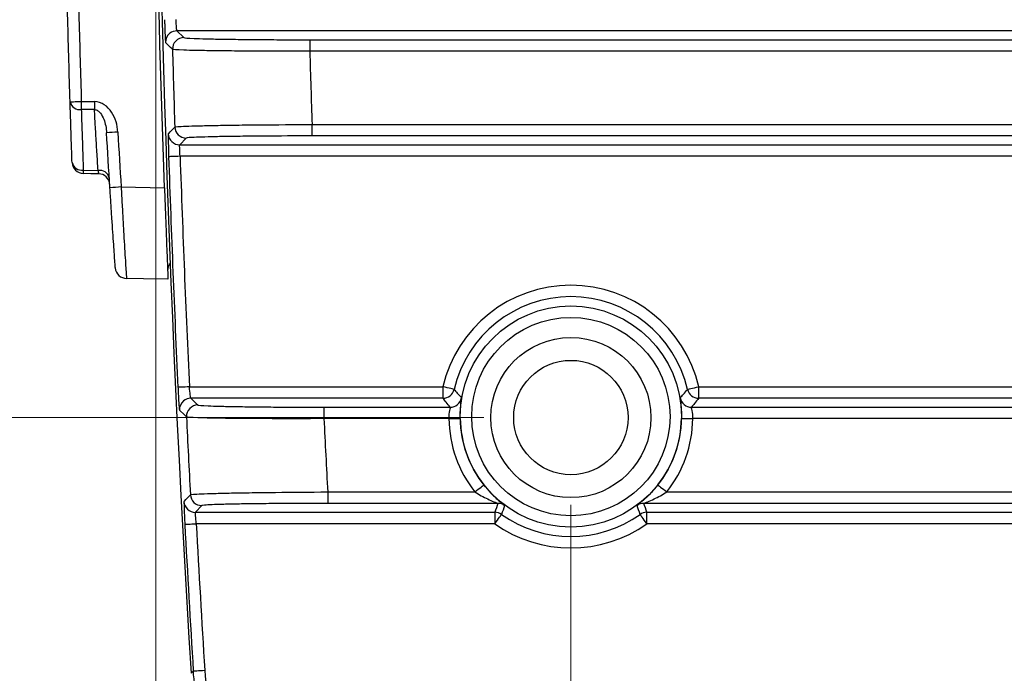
# Model space of a CAD drawing. Header units: millimetres. Extents: x 10 to 272, y 8 to 208.
# Tile 3 of 39: x 46 to 60, y 23 to 33. Entities that reach past the tile are written whole.
import ezdxf

# ---------------------------------------------------------------- set-up
doc = ezdxf.new("R2010")
doc.units = ezdxf.units.MM
doc.styles.add('SLDTEXTSTYLE0', font='TXT', dxfattribs={"width": 0.75})
doc.dimstyles.new('SLDDIMSTYLE0', dxfattribs={"dimtxt": 1.905, "dimasz": 3, "dimexe": 0, "dimexo": 0.0625, "dimgap": 0.47625, "dimtad": 0, "dimtih": 1, "dimtoh": 1, "dimdec": 1, "dimlfac": 1.5, "dimrnd": 1e-09, "dimzin": 12, "dimdsep": 46, "dimtxsty": 'SLDTEXTSTYLE0', "dimsah": 1, "dimcen": 0.09, "dimadec": 0, "dimazin": 3, "dimtfac": 1, "dimtdec": 1, "dimtofl": 0, "dimtmove": 0, "dimatfit": 3, "dimfxl": 1, "dimfrac": 2, "dimtolj": 1, "dimtzin": 12, "dimarcsym": 0})
doc.dimstyles.new('SLDDIMSTYLE1', dxfattribs={"dimtxt": 1.905, "dimasz": 3, "dimexe": 0, "dimexo": 0.0625, "dimgap": 0.47625, "dimtad": 0, "dimtih": 1, "dimtoh": 1, "dimdec": 1, "dimlfac": 1.5, "dimrnd": 1e-09, "dimzin": 12, "dimdsep": 46, "dimtxsty": 'SLDTEXTSTYLE0', "dimsah": 1, "dimcen": 0.09, "dimadec": 0, "dimazin": 3, "dimtfac": 1, "dimtdec": 1, "dimtmove": 0, "dimatfit": 0, "dimfxl": 1, "dimfrac": 2, "dimtolj": 1, "dimtzin": 12, "dimarcsym": 0})

# ---------------------------------------------------------------- blocks, each defined once
blk = doc.blocks.new('_D_13')
at = {"color": 7, "linetype": 'Continuous', "lineweight": 18}
for p, q in [((54.181, 25.875), (54.181, 9.019)), ((93.209, 25.875), (93.209, 9.019)), ((74.315, 13.706), (73.735, 13.706)), ((73.735, 13.706), (73.735, 10.682)), ((79.242, 13.706), (79.822, 13.706)), ((79.822, 13.706), (79.822, 10.682)), ((54.181, 12.194), (67.841, 12.194)), ((93.209, 12.194), (80.789, 12.194)), ((73.735, 10.682), (74.315, 10.682)), ((79.822, 10.682), (79.242, 10.682))]:
    blk.add_line(p, q, dxfattribs=at)
for points in [[(54.181, 12.194), (57.181, 11.694), (57.181, 12.694)], [(93.209, 12.194), (90.209, 12.694), (90.209, 11.694)]]:
    blk.add_solid(points, dxfattribs=at)
at = {"color": 7, "linetype": 'Continuous', "lineweight": 18, "char_height": 1.905, "attachment_point": 1, "style": 'SLDTEXTSTYLE0'}
for s, insert in [('58.5', (68.228, 13.138)), ('2.30', (74.315, 13.138))]:
    blk.add_mtext(s, dxfattribs=dict(at, insert=insert))
blk = doc.blocks.new('_D_14')
at = {"color": 7, "linetype": 'Continuous', "lineweight": 18}
for p, q in [((48.132, 38.723), (48.132, 9.019)), ((54.181, 25.875), (54.181, 9.019)), ((39.215, 13.706), (38.635, 13.706)), ((38.635, 13.706), (38.635, 10.682)), ((42.734, 13.706), (43.314, 13.706)), ((43.314, 13.706), (43.314, 10.682)), ((48.132, 12.194), (44.281, 12.194)), ((54.181, 12.194), (60.181, 12.194)), ((38.635, 10.682), (39.215, 10.682)), ((43.314, 10.682), (42.734, 10.682))]:
    blk.add_line(p, q, dxfattribs=at)
for points in [[(48.132, 12.194), (45.132, 12.694), (45.132, 11.694)], [(54.181, 12.194), (57.181, 11.694), (57.181, 12.694)]]:
    blk.add_solid(points, dxfattribs=at)
at = {"color": 7, "linetype": 'Continuous', "lineweight": 18, "char_height": 1.905, "attachment_point": 1, "style": 'SLDTEXTSTYLE0'}
for s, insert in [('9.1', (34.535, 13.138)), ('.36', (39.215, 13.138))]:
    blk.add_mtext(s, dxfattribs=dict(at, insert=insert))
blk = doc.blocks.new('_D_15')
at = {"color": 7, "linetype": 'Continuous', "lineweight": 18}
for p, q in [((52.911, 52.84), (25.516, 52.84)), ((28.691, 52.84), (28.691, 41.343)), ((28.691, 40.956), (28.111, 40.956)), ((28.111, 40.956), (28.111, 37.932)), ((33.618, 40.956), (34.198, 40.956)), ((34.198, 40.956), (34.198, 37.932)), ((28.111, 37.932), (28.691, 37.932)), ((34.198, 37.932), (33.618, 37.932)), ((28.691, 27.145), (28.691, 37.545)), ((52.911, 27.145), (25.516, 27.145))]:
    blk.add_line(p, q, dxfattribs=at)
for points in [[(28.691, 52.84), (28.191, 49.84), (29.191, 49.84)], [(28.691, 27.145), (29.191, 30.145), (28.191, 30.145)]]:
    blk.add_solid(points, dxfattribs=at)
at = {"color": 7, "linetype": 'Continuous', "lineweight": 18, "char_height": 1.905, "attachment_point": 1, "style": 'SLDTEXTSTYLE0'}
for s, insert in [('38.5', (22.604, 40.388)), ('1.52', (28.691, 40.388))]:
    blk.add_mtext(s, dxfattribs=dict(at, insert=insert))

msp = doc.modelspace()

# ---------------------------------------------------------------- linework, layer by layer
at = {"color": 7, "linetype": 'Continuous', "lineweight": 25}
for p, q in [((48.441, 32.778), (48.543, 32.68)), ((74.162, 32.778), (48.441, 32.778)), ((50.377, 32.648), (50.377, 32.482)), ((50.377, 32.648), (72.231, 32.648)), ((72.231, 32.482), (50.377, 32.482)), ((50.41, 31.247), (50.41, 31.414)), ((50.41, 31.414), (72.231, 31.414)), ((48.577, 31.215), (48.481, 31.117)), ((72.231, 31.247), (50.41, 31.247)), ((48.481, 31.117), (74.162, 31.117)), ((74.162, 30.95), (48.487, 30.95)), ((47.076, 30.748), (47.291, 30.744)), ((47.627, 30.504), (48.259, 30.493)), ((48.622, 27.592), (52.316, 27.592)), ((52.316, 27.592), (52.316, 27.426)), ((56.045, 27.426), (56.045, 27.592)), ((56.045, 27.592), (74.162, 27.592)), ((48.644, 27.426), (48.747, 27.327)), ((52.316, 27.426), (48.644, 27.426)), ((74.162, 27.426), (56.045, 27.426)), ((50.583, 27.296), (50.583, 27.129)), ((50.583, 27.296), (52.423, 27.296)), ((55.939, 27.296), (72.231, 27.296)), ((52.403, 27.129), (50.583, 27.129)), ((72.231, 27.129), (55.959, 27.129)), ((50.638, 26.061), (50.638, 25.895)), ((50.638, 26.061), (52.782, 26.061)), ((55.579, 26.061), (72.231, 26.061)), ((48.804, 25.863), (48.71, 25.765)), ((53.116, 25.895), (50.638, 25.895)), ((72.231, 25.895), (55.245, 25.895)), ((48.71, 25.765), (53.074, 25.765)), ((53.074, 25.765), (53.074, 25.598)), ((55.287, 25.765), (74.162, 25.765)), ((55.287, 25.598), (55.287, 25.765)), ((53.074, 25.598), (48.722, 25.598)), ((74.162, 25.598), (55.287, 25.598)), ((48.647, 23.419), (48.68, 23.453))]:
    msp.add_line(p, q, dxfattribs=at)
at = {"color": 7, "linetype": 'Continuous', "lineweight": 25, "flags": 128}
for points in [[(48.376, 32.508), (48.37, 32.514), (48.346, 32.537), (48.275, 32.607)], [(46.884, 31.745), (46.887, 31.745), (46.896, 31.745), (46.911, 31.746), (46.931, 31.746), (46.956, 31.747), (46.984, 31.748), (47.015, 31.749), (47.047, 31.75)], [(47.047, 31.75), (47.073, 31.75), (47.239, 31.749)], [(47.239, 31.631), (47.073, 31.632), (47.047, 31.632)], [(48.315, 31.278), (48.321, 31.284), (48.343, 31.307), (48.41, 31.377)], [(48.487, 30.95), (48.455, 30.949), (48.424, 30.948), (48.395, 30.947), (48.37, 30.946), (48.349, 30.946), (48.334, 30.945), (48.324, 30.945), (48.32, 30.945)], [(47.298, 30.695), (47.185, 30.697), (47.076, 30.699)], [(48.31, 29.159), (47.955, 29.166), (47.706, 29.17)], [(48.622, 27.592), (48.59, 27.591), (48.559, 27.589), (48.53, 27.588), (48.505, 27.587), (48.485, 27.586), (48.469, 27.585), (48.459, 27.585), (48.456, 27.585)], [(52.479, 27.555), (52.475, 27.555), (52.466, 27.558), (52.45, 27.561), (52.43, 27.566), (52.406, 27.572), (52.378, 27.578), (52.348, 27.585), (52.316, 27.592)], [(55.883, 27.555), (55.886, 27.555), (55.896, 27.558), (55.911, 27.561), (55.931, 27.566), (55.956, 27.572), (55.983, 27.578), (56.014, 27.585), (56.045, 27.592)], [(48.58, 27.153), (48.574, 27.158), (48.55, 27.182), (48.477, 27.251)], [(52.403, 27.129), (52.435, 27.13), (52.466, 27.13), (52.494, 27.131), (52.52, 27.131), (52.54, 27.132), (52.556, 27.132), (52.566, 27.132), (52.569, 27.132)], [(55.792, 27.132), (55.796, 27.132), (55.806, 27.132), (55.821, 27.132), (55.842, 27.131), (55.867, 27.131), (55.896, 27.13), (55.926, 27.13), (55.959, 27.129)], [(52.782, 26.061), (52.807, 26.081), (52.832, 26.1), (52.854, 26.118), (52.874, 26.133), (52.89, 26.146), (52.903, 26.156), (52.91, 26.162), (52.913, 26.164)], [(55.448, 26.164), (55.451, 26.162), (55.459, 26.156), (55.471, 26.146), (55.487, 26.133), (55.507, 26.118), (55.53, 26.1), (55.554, 26.081), (55.579, 26.061)], [(48.544, 25.923), (48.549, 25.928), (48.572, 25.952), (48.637, 26.021)], [(53.074, 25.598), (53.093, 25.624), (53.111, 25.65), (53.127, 25.673), (53.142, 25.693), (53.154, 25.71), (53.163, 25.723), (53.168, 25.731), (53.17, 25.734)], [(55.287, 25.598), (55.269, 25.624), (55.251, 25.65), (55.234, 25.673), (55.22, 25.693), (55.208, 25.71), (55.199, 25.723), (55.193, 25.731), (55.191, 25.734)], [(48.556, 25.589), (48.56, 25.589), (48.57, 25.59), (48.585, 25.591), (48.606, 25.592), (48.631, 25.593), (48.659, 25.595), (48.69, 25.596), (48.722, 25.598)], [(48.68, 23.453), (48.684, 23.453), (48.694, 23.454), (48.709, 23.455), (48.73, 23.456), (48.755, 23.458), (48.784, 23.46), (48.814, 23.461), (48.847, 23.463)]]:
    msp.add_lwpolyline(points, dxfattribs=at)
at = {"color": 7, "linetype": 'Continuous', "lineweight": 25}
for centre, radius in [((54.181, 27.159), 1.611), ((54.181, 27.159), 1.445), ((54.181, 27.145), 1.167), ((54.181, 27.145), 0.833)]:
    msp.add_circle(centre, radius, dxfattribs=at)
for centre, radius, start, end in [((314.798, 39.993), 266.667, 176.43675, 183.56325), ((48.441, 32.611), 0.167, 128.3926, 181.5658), ((48.441, 32.611), 0.167, 90.0218, 128.3928), ((48.543, 32.513), 0.167, 90.0211, 181.5883), ((314.798, 39.993), 266.528, 181.60916, 181.85253), ((314.798, 39.993), 264.528, 181.62713, 181.85855), ((47.027, 31.777), 0.147, 192.7404, 278.1209), ((54.208, 31.691), 7.161, 179.5286, 180.4714), ((54.399, 31.69), 7.161, 179.5286, 180.4714), ((52.815, -59.219), 90.673, 93.31082, 93.4143), ((48.577, 31.382), 0.167, 181.8725, 269.9798), ((48.481, 31.284), 0.167, 181.8928, 269.9804), ((47.055, 30.893), 0.146, 192.9033, 278.2097), ((47.079, 30.866), 0.167, 181.9528, 269), ((314.798, 39.993), 266.632, 181.94468, 182.66734), ((314.798, 39.993), 266.465, 181.94468, 182.66734), ((48.07, 30.724), 0.994, 178.5956, 181.4044), ((47.314, 30.601), 0.145, 14.3454, 98.9868), ((47.295, 30.529), 0.167, 3.6256, 89), ((52.873, -52.504), 83.173, 93.61565, 93.72846), ((47.709, 29.337), 0.167, 184.0922, 269), ((48.472, 29.288), 0.167, 140.8361, 182.249), ((54.181, 27.159), 1.914, 13.0714, 166.9286), ((54.181, 27.159), 1.747, 13.0714, 166.9286), ((52.316, 27.592), 0.167, 270.0154, 346.9129), ((56.045, 27.592), 0.167, 193.0863, 269.9853), ((48.644, 27.259), 0.167, 90.0204, 129.3585), ((52.423, 27.462), 0.167, 270.0163, 350.2054), ((55.939, 27.462), 0.167, 189.7944, 269.9834), ((48.644, 27.259), 0.167, 129.3556, 182.7174), ((48.747, 27.161), 0.167, 90.0218, 182.7392), ((314.798, 39.993), 266.528, 182.76135, 183.00491), ((314.798, 39.993), 264.528, 182.78732, 183.01893), ((54.181, 27.159), 1.778, 180.9764, 218.1428), ((54.181, 27.159), 1.612, 180.9764, 218.1428), ((54.181, 27.159), 1.612, 321.8572, 359.0236), ((54.181, 27.159), 1.778, 321.8572, 359.0236), ((48.804, 26.03), 0.167, 183.024, 269.9807), ((48.71, 25.931), 0.167, 183.044, 269.9807), ((64.509, 22.125), 12, 161.6899, 162.3417), ((53.116, 25.728), 0.167, 53.3716, 89.9952), ((62.025, 22.668), 9.37, 160.0717, 160.8996), ((55.245, 25.728), 0.167, 90.0051, 126.6281), ((46.023, 22.557), 9.703, 19.115, 19.9146), ((43.898, 22.139), 11.953, 17.657, 18.3114), ((53.074, 25.598), 0.167, 54.6794, 89.9952), ((54.181, 27.159), 1.747, 234.6737, 305.3263), ((55.287, 25.598), 0.167, 90.0042, 125.3216), ((314.798, 39.993), 266.632, 183.09669, 183.55646), ((314.798, 39.993), 266.465, 183.09669, 183.55646), ((54.181, 27.159), 1.914, 234.6737, 305.3263)]:
    msp.add_arc(centre, radius, start, end, dxfattribs=at)
for points in [[(48.259, 30.493), (48.034, 36.824), (48.034, 43.162), (48.259, 49.493)], [(47.464, 30.493), (47.447, 30.76), (47.431, 31.026), (47.415, 31.293)], [(47.579, 31.302), (47.594, 31.036), (47.61, 30.77), (47.627, 30.504)], [(47.291, 30.744), (47.296, 30.713), (47.298, 30.695), (47.298, 30.695)]]:
    msp.add_open_spline(points, degree=3, dxfattribs=at)
for points, knots in [([(46.884, 31.745), (46.871, 32.144), (46.86, 32.544), (46.849, 32.943), (46.839, 33.34), (46.829, 33.737), (46.821, 34.133)], [0, 0, 0, 0, 0.00179853, 0.00179853, 0.00179853, 0.003584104, 0.003584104, 0.003584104, 0.003584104]), ([(46.984, 34.137), (46.993, 33.741), (47.003, 33.344), (47.013, 32.948), (47.024, 32.548), (47.035, 32.149), (47.047, 31.75)], [0, 0, 0, 0, 0.001784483, 0.001784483, 0.001784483, 0.003581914, 0.003581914, 0.003581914, 0.003581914]), ([(48.26, 32.94), (48.261, 32.918), (48.262, 32.857), (48.265, 32.767), (48.268, 32.701), (48.269, 32.681), (48.269, 32.68)], [0, 0, 0, 0, 0.2262341, 0.6001398, 0.9738717, 1, 1, 1, 1]), ([(48.441, 32.778), (48.44, 32.779), (48.437, 32.797), (48.432, 32.858), (48.429, 32.901), (48.427, 32.945)], [0, 0, 0, 0, 0.5, 0.5, 1, 1, 1, 1]), ([(48.269, 32.68), (48.27, 32.66), (48.273, 32.618), (48.274, 32.611), (48.275, 32.607)], [0, 0, 0, 0, 0.48191, 1, 1, 1, 1]), ([(48.543, 32.68), (48.547, 32.675), (48.599, 32.671), (48.739, 32.666), (48.797, 32.664), (48.932, 32.66), (49.008, 32.659), (49.176, 32.656), (49.27, 32.655), (49.468, 32.652), (49.573, 32.651), (49.793, 32.65), (49.908, 32.649), (50.14, 32.648), (50.257, 32.648), (50.377, 32.648)], [0, 0, 0, 0, 0.25, 0.25, 0.375, 0.375, 0.5, 0.5, 0.625, 0.625, 0.75, 0.75, 0.875, 0.875, 1, 1, 1, 1]), ([(50.377, 32.482), (50.247, 32.481), (50.118, 32.481), (49.865, 32.481), (49.74, 32.482), (49.5, 32.483), (49.386, 32.483), (49.17, 32.485), (49.068, 32.486), (48.883, 32.489), (48.8, 32.49), (48.654, 32.493), (48.59, 32.495), (48.437, 32.5), (48.381, 32.504), (48.376, 32.508)], [0, 0, 0, 0, 0.125, 0.125, 0.25, 0.25, 0.375, 0.375, 0.5, 0.5, 0.625, 0.625, 0.75, 0.75, 1, 1, 1, 1]), ([(46.912, 30.86), (46.91, 30.933), (46.907, 31.006), (46.905, 31.08), (46.902, 31.168), (46.899, 31.256), (46.896, 31.344), (46.893, 31.432), (46.891, 31.521), (46.888, 31.609), (46.886, 31.654), (46.885, 31.7), (46.884, 31.745)], [0, 0, 0, 0, 0.000465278, 0.000465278, 0.000465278, 0.00102681, 0.00102681, 0.00102681, 0.001588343, 0.001588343, 0.001588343, 0.001876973, 0.001876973, 0.001876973, 0.001876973]), ([(47.579, 31.302), (47.573, 31.405), (47.545, 31.506), (47.46, 31.635), (47.425, 31.673), (47.34, 31.73), (47.29, 31.748), (47.239, 31.749)], [0, 0, 0, 0, 0.5, 0.5, 0.75, 0.75, 1, 1, 1, 1]), ([(47.047, 31.632), (47.049, 31.587), (47.05, 31.541), (47.051, 31.496), (47.054, 31.408), (47.057, 31.32), (47.06, 31.232), (47.063, 31.144), (47.066, 31.055), (47.069, 30.967), (47.071, 30.894), (47.073, 30.821), (47.076, 30.748)], [0, 0, 0, 0, 0.000288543, 0.000288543, 0.000288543, 0.000849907, 0.000849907, 0.000849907, 0.00141127, 0.00141127, 0.00141127, 0.001876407, 0.001876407, 0.001876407, 0.001876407]), ([(47.239, 31.631), (47.256, 31.63), (47.274, 31.623), (47.303, 31.604), (47.315, 31.592), (47.347, 31.551), (47.362, 31.521), (47.399, 31.426), (47.411, 31.36), (47.415, 31.293)], [0, 0, 0, 0, 0.125, 0.125, 0.25, 0.25, 0.5, 0.5, 1, 1, 1, 1]), ([(47.291, 30.744), (47.289, 30.79), (47.286, 30.836), (47.283, 30.882), (47.277, 30.971), (47.272, 31.059), (47.267, 31.147), (47.261, 31.235), (47.256, 31.323), (47.251, 31.411), (47.247, 31.484), (47.243, 31.558), (47.239, 31.631)], [0, 0, 0, 0, 0.00029336, 0.00029336, 0.00029336, 0.000854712, 0.000854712, 0.000854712, 0.001416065, 0.001416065, 0.001416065, 0.001882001, 0.001882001, 0.001882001, 0.001882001]), ([(48.41, 31.377), (48.412, 31.379), (48.427, 31.381), (48.481, 31.385), (48.521, 31.387), (48.623, 31.391), (48.685, 31.393), (48.831, 31.397), (48.915, 31.399), (49.099, 31.402), (49.199, 31.404), (49.416, 31.407), (49.531, 31.408), (49.888, 31.411), (50.149, 31.413), (50.41, 31.414)], [0, 0, 0, 0, 0.125, 0.125, 0.25, 0.25, 0.375, 0.375, 0.5, 0.5, 0.625, 0.625, 0.75, 0.75, 1, 1, 1, 1]), ([(48.314, 31.229), (48.314, 31.229), (48.313, 31.214), (48.314, 31.155), (48.317, 31.058), (48.319, 30.982), (48.32, 30.945)], [0, 0, 0, 0, 0.011776, 0.341013, 0.670488, 1, 1, 1, 1]), ([(48.315, 31.278), (48.315, 31.277), (48.314, 31.273), (48.314, 31.246), (48.314, 31.229)], [0, 0, 0, 0, 0.386305, 1, 1, 1, 1]), ([(50.41, 31.247), (50.17, 31.247), (49.932, 31.246), (49.605, 31.244), (49.499, 31.243), (49.3, 31.24), (49.208, 31.239), (49.04, 31.236), (48.962, 31.235), (48.829, 31.231), (48.772, 31.229), (48.678, 31.226), (48.642, 31.224), (48.592, 31.22), (48.579, 31.218), (48.577, 31.215)], [0, 0, 0, 0, 0.25, 0.25, 0.375, 0.375, 0.5, 0.5, 0.625, 0.625, 0.75, 0.75, 0.875, 0.875, 1, 1, 1, 1]), ([(48.487, 30.95), (48.484, 30.994), (48.482, 31.036), (48.48, 31.098), (48.48, 31.116), (48.481, 31.117)], [0, 0, 0, 0, 0.5, 0.5, 1, 1, 1, 1]), ([(47.543, 29.325), (47.543, 29.325), (47.541, 29.356), (47.532, 29.473), (47.526, 29.56), (47.515, 29.722), (47.511, 29.782), (47.502, 29.909), (47.498, 29.976), (47.488, 30.118), (47.483, 30.192), (47.474, 30.341), (47.469, 30.416), (47.464, 30.493)], [0, 0, 0, 0, 0.25, 0.25, 0.5, 0.5, 0.625, 0.625, 0.75, 0.75, 0.875, 0.875, 1, 1, 1, 1]), ([(47.627, 30.504), (47.632, 30.416), (47.637, 30.329), (47.646, 30.159), (47.651, 30.075), (47.66, 29.913), (47.665, 29.837), (47.673, 29.692), (47.677, 29.623), (47.688, 29.438), (47.695, 29.339), (47.703, 29.205), (47.706, 29.17), (47.706, 29.17)], [0, 0, 0, 0, 0.125, 0.125, 0.25, 0.25, 0.375, 0.375, 0.5, 0.5, 0.75, 0.75, 1, 1, 1, 1]), ([(48.259, 30.493), (48.262, 30.405), (48.266, 30.318), (48.272, 30.148), (48.275, 30.063), (48.281, 29.902), (48.284, 29.826), (48.289, 29.681), (48.292, 29.612), (48.299, 29.428), (48.303, 29.328), (48.309, 29.195), (48.31, 29.159), (48.31, 29.159)], [0, 0, 0, 0, 0.125, 0.125, 0.25, 0.25, 0.375, 0.375, 0.5, 0.5, 0.75, 0.75, 1, 1, 1, 1]), ([(48.456, 27.585), (48.457, 27.562), (48.46, 27.501), (48.464, 27.411), (48.468, 27.345), (48.47, 27.325), (48.47, 27.324)], [0, 0, 0, 0, 0.226502, 0.600286, 0.973595, 1, 1, 1, 1]), ([(48.644, 27.426), (48.642, 27.426), (48.639, 27.445), (48.631, 27.506), (48.626, 27.549), (48.622, 27.592)], [0, 0, 0, 0, 0.5, 0.5, 1, 1, 1, 1]), ([(52.479, 27.555), (52.494, 27.537), (52.51, 27.519), (52.526, 27.501), (52.546, 27.479), (52.566, 27.456), (52.587, 27.434)], [0, 0, 0, 0, 0.00491733, 0.00491733, 0.00491733, 0.01116137, 0.01116137, 0.01116137, 0.01116137]), ([(55.774, 27.434), (55.789, 27.45), (55.804, 27.466), (55.819, 27.483), (55.84, 27.507), (55.862, 27.531), (55.883, 27.555)], [0, 0, 0, 0, 0.00451103, 0.00451103, 0.00451103, 0.01116137, 0.01116137, 0.01116137, 0.01116137]), ([(52.423, 27.296), (52.402, 27.32), (52.382, 27.344), (52.362, 27.368), (52.347, 27.388), (52.332, 27.407), (52.316, 27.426)], [0, 0, 0, 0, 0.00624415, 0.00624415, 0.00624415, 0.01116156, 0.01116156, 0.01116156, 0.01116156]), ([(52.574, 27.29), (52.576, 27.317), (52.58, 27.372), (52.587, 27.422), (52.587, 27.43), (52.587, 27.434)], [0, 0, 0, 0, 0.324934, 0.659109, 1, 1, 1, 1]), ([(55.774, 27.434), (55.774, 27.433), (55.774, 27.429), (55.777, 27.403), (55.779, 27.388)], [0, 0, 0, 0, 0.393588, 1, 1, 1, 1]), ([(56.045, 27.426), (56.024, 27.4), (56.004, 27.374), (55.982, 27.348), (55.968, 27.331), (55.953, 27.313), (55.939, 27.296)], [0, 0, 0, 0, 0.00665045, 0.00665045, 0.00665045, 0.01116156, 0.01116156, 0.01116156, 0.01116156]), ([(48.47, 27.324), (48.472, 27.304), (48.475, 27.262), (48.476, 27.255), (48.477, 27.251)], [0, 0, 0, 0, 0.481679, 1, 1, 1, 1]), ([(48.747, 27.327), (48.751, 27.323), (48.803, 27.319), (48.944, 27.313), (49.002, 27.311), (49.137, 27.308), (49.213, 27.306), (49.382, 27.304), (49.476, 27.302), (49.674, 27.3), (49.779, 27.299), (49.999, 27.297), (50.114, 27.297), (50.346, 27.296), (50.464, 27.296), (50.583, 27.296)], [0, 0, 0, 0, 0.25, 0.25, 0.375, 0.375, 0.5, 0.5, 0.625, 0.625, 0.75, 0.75, 0.875, 0.875, 1, 1, 1, 1]), ([(52.423, 27.296), (52.424, 27.295), (52.418, 27.277), (52.406, 27.216), (52.401, 27.173), (52.403, 27.129)], [0, 0, 0, 0, 0.5, 0.5, 1, 1, 1, 1]), ([(52.569, 27.132), (52.569, 27.153), (52.569, 27.208), (52.571, 27.265), (52.574, 27.29), (52.574, 27.29)], [0, 0, 0, 0, 0.379623, 0.996665, 1, 1, 1, 1]), ([(55.779, 27.388), (55.779, 27.388), (55.78, 27.375), (55.786, 27.322), (55.792, 27.235), (55.792, 27.166), (55.792, 27.132)], [0, 0, 0, 0, 0.009155, 0.350605, 0.678737, 1, 1, 1, 1]), ([(55.959, 27.129), (55.96, 27.173), (55.955, 27.215), (55.943, 27.276), (55.937, 27.295), (55.939, 27.296)], [0, 0, 0, 0, 0.5, 0.5, 1, 1, 1, 1]), ([(50.583, 27.129), (50.453, 27.129), (50.324, 27.128), (50.071, 27.128), (49.946, 27.128), (49.706, 27.129), (49.592, 27.129), (49.376, 27.131), (49.273, 27.132), (49.089, 27.134), (49.006, 27.135), (48.859, 27.138), (48.795, 27.139), (48.642, 27.144), (48.585, 27.148), (48.58, 27.153)], [0, 0, 0, 0, 0.125, 0.125, 0.25, 0.25, 0.375, 0.375, 0.5, 0.5, 0.625, 0.625, 0.75, 0.75, 1, 1, 1, 1]), ([(52.913, 26.164), (52.946, 26.125), (53.016, 26.04), (53.109, 25.952), (53.167, 25.903), (53.18, 25.892), (53.181, 25.891)], [0, 0, 0, 0, 0.344775, 0.734317, 0.977559, 1, 1, 1, 1]), ([(55.448, 26.164), (55.418, 26.125), (55.386, 26.088), (55.322, 26.019), (55.29, 25.989), (55.23, 25.933), (55.202, 25.909), (55.159, 25.874), (55.145, 25.862), (55.146, 25.862)], [0, 0, 0, 0, 0.25, 0.25, 0.5, 0.5, 0.75, 0.75, 1, 1, 1, 1]), ([(48.637, 26.021), (48.639, 26.023), (48.654, 26.025), (48.708, 26.03), (48.748, 26.032), (48.85, 26.036), (48.912, 26.038), (49.058, 26.042), (49.142, 26.044), (49.326, 26.048), (49.426, 26.049), (49.643, 26.053), (49.759, 26.054), (50.116, 26.058), (50.376, 26.06), (50.638, 26.061)], [0, 0, 0, 0, 0.125, 0.125, 0.25, 0.25, 0.375, 0.375, 0.5, 0.5, 0.625, 0.625, 0.75, 0.75, 1, 1, 1, 1]), ([(52.782, 26.061), (52.843, 26.022), (52.907, 25.988), (53, 25.944), (53.03, 25.931), (53.072, 25.913), (53.086, 25.907), (53.108, 25.898), (53.116, 25.895), (53.116, 25.895)], [0, 0, 0, 0, 0.5, 0.5, 0.75, 0.75, 0.875, 0.875, 1, 1, 1, 1]), ([(55.245, 25.895), (55.245, 25.895), (55.253, 25.898), (55.275, 25.907), (55.289, 25.913), (55.331, 25.931), (55.362, 25.944), (55.455, 25.988), (55.518, 26.022), (55.579, 26.061)], [0, 0, 0, 0, 0.125, 0.125, 0.25, 0.25, 0.5, 0.5, 1, 1, 1, 1]), ([(48.544, 25.923), (48.544, 25.921), (48.543, 25.917), (48.543, 25.89), (48.544, 25.873)], [0, 0, 0, 0, 0.385579, 1, 1, 1, 1]), ([(48.544, 25.873), (48.544, 25.873), (48.544, 25.859), (48.546, 25.799), (48.55, 25.702), (48.554, 25.627), (48.556, 25.589)], [0, 0, 0, 0, 0.011533, 0.340723, 0.670347, 1, 1, 1, 1]), ([(50.638, 25.895), (50.398, 25.895), (50.16, 25.894), (49.832, 25.891), (49.726, 25.89), (49.528, 25.888), (49.436, 25.887), (49.267, 25.884), (49.189, 25.882), (49.056, 25.879), (48.999, 25.877), (48.905, 25.873), (48.869, 25.871), (48.819, 25.867), (48.806, 25.865), (48.804, 25.863)], [0, 0, 0, 0, 0.25, 0.25, 0.375, 0.375, 0.5, 0.5, 0.625, 0.625, 0.75, 0.75, 0.875, 0.875, 1, 1, 1, 1]), ([(53.181, 25.891), (53.191, 25.883), (53.21, 25.867), (53.216, 25.862), (53.216, 25.862), (53.216, 25.862)], [0, 0, 0, 0, 0.508797, 0.990376, 1, 1, 1, 1]), ([(48.722, 25.598), (48.718, 25.641), (48.714, 25.684), (48.709, 25.745), (48.709, 25.764), (48.71, 25.765)], [0, 0, 0, 0, 0.5, 0.5, 1, 1, 1, 1]), ([(49.393, 21.799), (49.182, 22.025), (49.015, 22.28), (48.77, 22.847), (48.699, 23.145), (48.68, 23.453)], [0, 0, 0, 0, 0.5, 0.5, 1, 1, 1, 1]), ([(48.847, 23.463), (48.861, 23.228), (48.908, 23), (49.026, 22.669), (49.074, 22.56), (49.182, 22.353), (49.244, 22.254), (49.312, 22.159)], [0, 0, 0, 0, 0.5, 0.5, 0.75, 0.75, 1, 1, 1, 1])]:
    msp.add_open_spline(points, degree=3, knots=knots, dxfattribs=at)

# ---------------------------------------------------------------- dimensions: what is measured, and where the dimension line sits
at = {"color": 7, "linetype": 'Continuous', "lineweight": 18}
dim = msp.add_linear_dim(base=(28.691, 27.145), p1=(54.181, 52.84), p2=(54.181, 27.145), angle=90, dimstyle='SLDDIMSTYLE0', dxfattribs=at)
dim.commit()
dim.dimension.update_dxf_attribs({"geometry": '_D_15', "text_midpoint": (28.691, 39.444), "dimtype": 160})
for base, p2, dimstyle, picture, middle in [((48.132, 12.194), (48.132, 39.993), 'SLDDIMSTYLE1', '_D_14', (39.215, 12.194)), ((93.209, 12.194), (93.209, 27.145), 'SLDDIMSTYLE0', '_D_13', (74.315, 12.194))]:
    dim = msp.add_linear_dim(base=base, p1=(54.181, 27.145), p2=p2, dimstyle=dimstyle, dxfattribs=at)
    dim.commit()
    dim.dimension.update_dxf_attribs({"geometry": picture, "text_midpoint": middle, "dimtype": 160})

doc.saveas('drawing.dxf')
